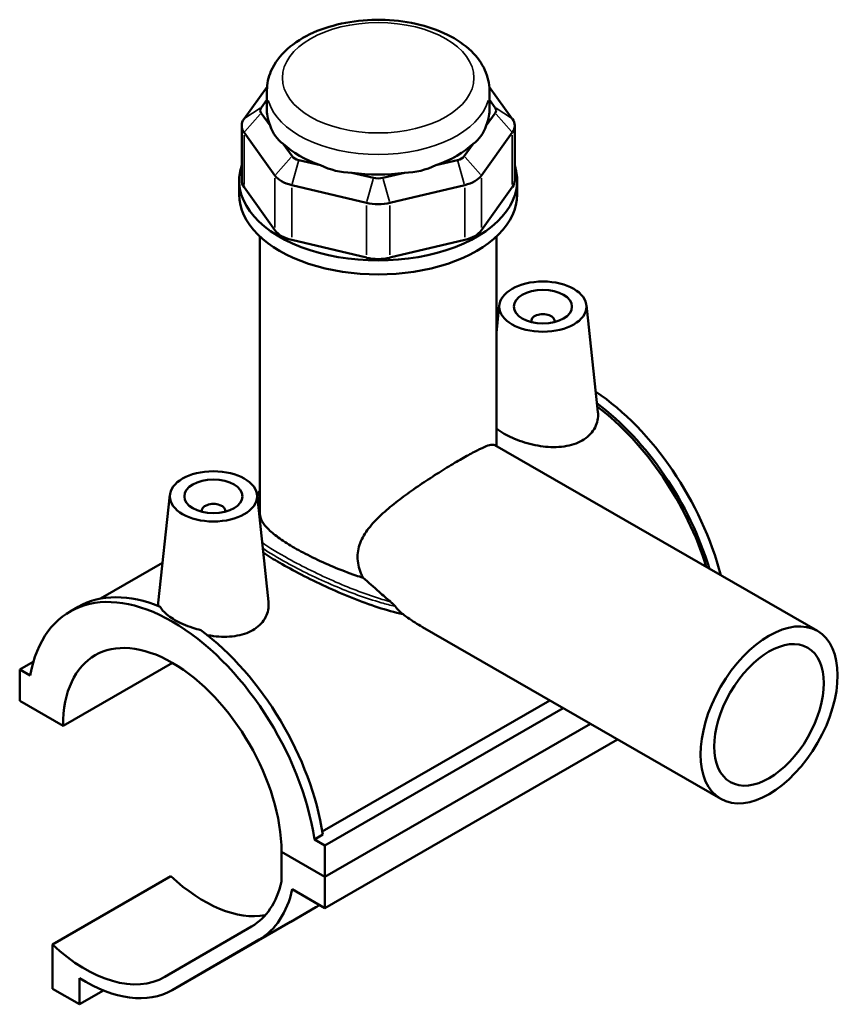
# Model space of a CAD drawing. Header units: inches. Extents: x 0.1 to 45.5, y 0.1 to 44.9.
# Tile 6 of 6: x 39.9 to 45.5, y 38.3 to 44.9. Entities that reach past the tile are written whole.
import ezdxf

# ---------------------------------------------------------------- set-up
doc = ezdxf.new("R2010")
doc.units = ezdxf.units.IN
doc.header["$MEASUREMENT"] = 0
doc.layers.add('Visible (ANSI)', color=7, linetype='Continuous', lineweight=50)
doc.layers.add('Visible Narrow (ANSI)', color=7, linetype='Continuous', lineweight=35)

msp = doc.modelspace()

# ---------------------------------------------------------------- linework, layer by layer
at = {"layer": 'Visible (ANSI)'}
for p, q in [((41.5938, 44.4918), (41.4378, 44.2749)), ((41.5928, 44.3314), (41.5928, 44.4669)), ((43.253, 44.2749), (43.0971, 44.4918)), ((43.098, 44.3314), (43.098, 44.4669)), ((41.5537, 44.3498), (41.5928, 44.4042)), ((43.098, 44.4042), (43.1372, 44.3498)), ((41.6142, 44.2289), (41.5537, 44.313)), ((43.1372, 44.313), (43.0767, 44.2289)), ((41.4219, 44.2289), (41.4219, 43.858)), ((41.4378, 44.1828), (41.6471, 43.8919)), ((43.0438, 43.8919), (43.253, 44.1828)), ((43.269, 44.2289), (43.269, 43.858)), ((41.763, 44.0221), (41.7025, 44.1061)), ((42.9884, 44.1061), (42.9279, 44.0221)), ((41.9542, 43.9612), (41.8082, 43.996)), ((42.8826, 43.996), (42.7366, 43.9612)), ((42.3134, 43.8755), (42.1674, 43.9103)), ((42.5235, 43.9103), (42.3774, 43.8755)), ((41.4047, 43.7634), (41.4047, 43.858)), ((43.2862, 43.7634), (43.2862, 43.858)), ((41.6471, 43.5211), (41.4378, 43.812)), ((41.7602, 43.8267), (42.2654, 43.7062)), ((42.4254, 43.7062), (42.9306, 43.8267)), ((43.253, 43.812), (43.0438, 43.5211)), ((41.5458, 41.6009), (41.5458, 43.478)), ((42.2654, 43.3354), (41.7602, 43.4559)), ((42.9306, 43.4559), (42.4254, 43.3354)), ((43.1451, 42.0604), (43.1451, 43.478)), ((43.1651, 43.0144), (43.1451, 42.8274)), ((43.7545, 43.0144), (43.8323, 42.2894)), ((43.3811, 42.9074), (43.3811, 42.9)), ((43.5386, 42.9074), (43.5386, 42.9)), ((43.1337, 42.0669), (45.3171, 40.8096)), ((40.9363, 41.7309), (40.858, 41.0006)), ((41.5257, 41.7309), (41.6035, 41.0059)), ((41.5458, 41.6537), (41.5347, 41.6473)), ((41.1523, 41.6165), (41.1523, 41.6239)), ((41.3098, 41.6165), (41.3098, 41.6239)), ((40.8869, 41.2702), (40.4669, 41.0283)), ((40.2608, 40.941), (40.3165, 40.973)), ((42.6443, 40.8359), (44.6629, 39.6735)), ((39.9201, 40.548), (40.0122, 40.601)), ((40.2133, 40.1671), (40.9539, 40.5936)), ((39.9899, 40.5077), (39.9201, 40.548)), ((39.9201, 40.548), (39.9201, 40.336)), ((39.9201, 40.336), (40.2133, 40.1671)), ((41.9674, 39.452), (43.5075, 40.3389)), ((41.9848, 39.359), (43.5969, 40.2873)), ((41.9848, 39.1469), (43.781, 40.1813)), ((41.9848, 39.1469), (43.781, 40.1813)), ((41.9848, 38.9349), (43.9651, 40.0753)), ((41.9706, 39.4313), (41.9149, 39.3992)), ((41.9848, 39.359), (41.9149, 39.3992)), ((41.6916, 39.3158), (41.9848, 39.1469)), ((41.9848, 39.1469), (41.6916, 39.3158)), ((41.6916, 39.3158), (41.6916, 39.1133)), ((41.9848, 39.1469), (41.9848, 39.359)), ((40.1409, 38.6882), (40.9426, 39.1499)), ((41.9848, 38.9349), (41.9848, 39.1469)), ((41.7639, 39.0621), (41.9848, 38.9349)), ((41.7541, 38.8417), (41.9241, 38.9403)), ((40.9513, 38.3793), (41.753, 38.841)), ((41.4893, 38.8099), (40.9012, 38.4686)), ((40.9524, 38.38), (41.5405, 38.7213)), ((40.1409, 38.6882), (40.1409, 38.389)), ((40.3243, 38.2834), (40.3243, 38.4612)), ((40.1409, 38.389), (40.3243, 38.2834)), ((40.3243, 38.2834), (40.4868, 38.377))]:
    msp.add_line(p, q, dxfattribs=at)
for centre, major_axis, ratio, start_param, end_param in [((41.631, 44.3314), (-0.0836, 0), 0.575862, 5.890486, 6.675884), ((42.3454, 44.3314), (-0.7526, 0), 0.575862, 0, 0.238812), ((42.3454, 44.3314), (0.7526, 0), 0.575862, 6.044373, 6.283185), ((43.0599, 44.3314), (0.0836, 0), 0.575862, 5.890486, 6.675884), ((41.631, 44.2289), (-0.2091, 0), 0.575862, 5.890486, 6.675884), ((43.0599, 44.2289), (0.2091, 0), 0.575862, 5.890486, 6.675884), ((42.3454, 44.9394), (-0.6524, -0.8263), 0.454202, 5.999949, 6.307723), ((42.3454, 44.9394), (-0.6524, 0.8263), 0.454202, 3.117055, 3.424829), ((42.3454, 44.3314), (0.7526, 0), 0.575862, 3.688179, 4.165803), ((42.3454, 44.3314), (0.7526, 0), 0.575862, 5.258975, 5.736599), ((41.8402, 44.0405), (-0.0836, 0), 0.575862, 0.392699, 1.178097), ((42.8506, 44.0405), (0.0836, 0), 0.575862, 5.105088, 5.890486), ((42.3454, 43.858), (-0.9407, 0), 0.575862, 6.091532, 9.616431), ((42.3454, 44.9394), (-0.3241, -1.0056), 0.675468, 6.181789, 6.489562), ((42.3454, 44.3314), (0.7526, 0), 0.575862, 4.473577, 4.951201), ((42.3454, 44.9394), (0.3241, -1.0056), 0.675468, 6.076808, 6.384582), ((41.631, 43.858), (-0.2091, 0), 0.575862, 0, 0.392699), ((41.8402, 43.9379), (0.2091, 0), 0.575862, 3.534292, 4.31969), ((42.3454, 43.92), (-0.0836, 0), 0.575862, 1.178097, 1.963495), ((42.8506, 43.9379), (0.2091, 0), 0.575862, 5.105088, 5.890486), ((43.0599, 43.858), (0.2091, 0), 0.575862, 5.890486, 6.283185), ((42.3454, 43.7634), (-0.9407, 0), 0.575862, 0, 3.141593), ((42.3454, 43.8174), (0.2091, 0), 0.575862, 4.31969, 5.105088), ((41.8402, 43.5671), (-0.2091, 0), 0.575862, 0.392699, 1.178097), ((42.8506, 43.5671), (0.2091, 0), 0.575862, 5.105088, 5.890486), ((42.3454, 43.4466), (-0.2091, 0), 0.575862, 1.178097, 1.963495), ((43.4598, 42.9074), (-0.0787, 0), 0.575862, 2.972903, 6.451874), ((43.7384, 41.3442), (-0.6917, 1.2011), 0.578093, 4.265789, 5.419061), ((43.6827, 41.3121), (0.6917, -1.2011), 0.578093, 1.184885, 2.211713), ((43.6827, 41.3121), (-0.6781, 1.1776), 0.578093, 4.33489, 5.347599), ((42.3454, 41.5307), (-0.8937, 0), 0.575862, 5.820231, 5.874815), ((42.3454, 41.5478), (-0.8728, 0), 0.575862, 5.870801, 5.929316), ((41.231, 41.6239), (-0.0787, 0), 0.575862, 2.972903, 6.451874), ((40.9524, 39.7398), (-0.6917, 1.2011), 0.578093, 4.118597, 6.880845), ((41.0082, 39.7719), (-0.6917, 1.2011), 0.578093, 5.639967, 6.283185), ((40.9524, 39.7398), (-0.5216, 0.9058), 0.578093, 3.930808, 7.068634), ((41.0082, 39.7719), (0.6917, -1.2011), 0.578093, 0.977004, 2.217882), ((41.1661, 39.8602), (0.5359, -0.9305), 0.578093, 5.201034, 6.079), ((40.9524, 39.7398), (0.5359, -0.9305), 0.578093, 0.001934, 0.55639), ((40.9524, 39.7398), (0.5869, -1.0192), 0.578093, 0.001934, 0.566711), ((42.5154, 39.2808), (0.7242, 0.4181), 0.001578, 2.466428, 2.525202), ((41.1661, 39.8602), (0.5869, -1.0192), 0.578093, 0, 0.001934), ((40.3644, 39.3986), (0.5359, -0.9305), 0.578093, 5.201034, 6.285119), ((40.3644, 39.3986), (0.5869, -1.0192), 0.578093, 5.451556, 6.285119)]:
    msp.add_ellipse(centre, major_axis=major_axis, ratio=ratio, start_param=start_param, end_param=end_param, dxfattribs=at)
for centre, major_axis, ratio in [((43.4598, 43.0039), (-0.2953, 0), 0.575862), ((43.4598, 43.0039), (0.1969, 0), 0.575862), ((41.231, 41.7204), (0.2953, 0), 0.575862), ((41.231, 41.7204), (0.1969, 0), 0.575862), ((44.99, 40.2416), (0.3271, 0.5681), 0.578093), ((44.99, 40.2416), (0.2617, 0.4544), 0.578093)]:
    msp.add_ellipse(centre, major_axis=major_axis, ratio=ratio, dxfattribs=at)
for points, knots in [([(43.098, 44.4669), (43.098, 44.514), (43.0873, 44.5609), (43.0464, 44.6514), (43.0147, 44.6942), (42.9307, 44.7759), (42.8757, 44.8131), (42.749, 44.8758), (42.6764, 44.9005), (42.5235, 44.9342), (42.4433, 44.9433), (42.2828, 44.9456), (42.2025, 44.9389), (42.0486, 44.91), (41.975, 44.8879), (41.841, 44.8286), (41.7807, 44.7914), (41.6826, 44.7036), (41.644, 44.6534), (41.6024, 44.5558), (41.5928, 44.5114), (41.5928, 44.4669)], [0.785398, 0.785398, 0.785398, 0.785398, 1.040225, 1.040225, 1.31996, 1.31996, 1.646599, 1.646599, 1.990549, 1.990549, 2.331714, 2.331714, 2.670691, 2.670691, 3.011318, 3.011318, 3.355304, 3.355304, 3.686145, 3.686145, 3.926991, 3.926991, 3.926991, 3.926991]), ([(43.8323, 42.2894), (43.8329, 42.2839), (43.8332, 42.2783), (43.8337, 42.2405), (43.8249, 42.2058), (43.7876, 42.1443), (43.759, 42.1176), (43.7256, 42.0983)], [4.9696914, 4.9696914, 4.9696914, 4.9696914, 5.0304014, 5.0304014, 5.3903778, 5.3903778, 5.7503541, 5.7503541, 5.7503541, 5.7503541]), ([(43.7256, 42.0983), (43.6922, 42.0791), (43.6499, 42.065), (43.5575, 42.0519), (43.5075, 42.0527), (43.4141, 42.064), (43.3644, 42.0753), (43.2727, 42.1055), (43.2307, 42.1244), (43.1782, 42.1546), (43.1604, 42.1666), (43.1451, 42.1791)], [0, 0, 0, 0, 0.359976, 0.359976, 0.719953, 0.719953, 1.078771, 1.078771, 1.437589, 1.437589, 1.644561, 1.644561, 1.644561, 1.644561]), ([(42.2428, 41.1696), (42.2376, 41.1798), (42.2329, 41.1901), (42.2139, 41.2368), (42.2057, 41.2741), (42.2057, 41.348), (42.2139, 41.3835), (42.2434, 41.4514), (42.2647, 41.4837), (42.3157, 41.5462), (42.3455, 41.5764), (42.4096, 41.6346), (42.4439, 41.6627), (42.5117, 41.7151), (42.5477, 41.7414), (42.6222, 41.7936), (42.6607, 41.8194), (42.7368, 41.869), (42.7745, 41.8929), (42.8461, 41.9369), (42.8801, 41.957), (42.9417, 41.9925), (42.9704, 42.0084), (43.0216, 42.0352), (43.044, 42.046), (43.0815, 42.0618), (43.0966, 42.0668), (43.1199, 42.0709), (43.1281, 42.0702), (43.1337, 42.0669)], [-5.852941, -5.852941, -5.852941, -5.852941, -5.75501, -5.75501, -5.410578, -5.410578, -5.066146, -5.066146, -4.721714, -4.721714, -4.377283, -4.377283, -4.032851, -4.032851, -3.70096, -3.70096, -3.36907, -3.36907, -3.037179, -3.037179, -2.705289, -2.705289, -2.373398, -2.373398, -2.041508, -2.041508, -1.709617, -1.709617, -1.381329, -1.381329, -1.381329, -1.381329]), ([(42.2428, 41.1696), (42.2266, 41.1747), (42.2104, 41.18), (42.1431, 41.203), (42.092, 41.2225), (41.9935, 41.2638), (41.9459, 41.2855), (41.8573, 41.329), (41.8164, 41.3508), (41.7436, 41.3927), (41.7098, 41.4139), (41.6507, 41.4554), (41.6255, 41.4757), (41.5851, 41.5144), (41.5701, 41.533), (41.5504, 41.5682), (41.5458, 41.585), (41.5458, 41.6009)], [1.843371, 1.843371, 1.843371, 1.843371, 1.967959, 1.967959, 2.360021, 2.360021, 2.752082, 2.752082, 3.144143, 3.144143, 3.536204, 3.536204, 3.928266, 3.928266, 4.320327, 4.320327, 4.712388, 4.712388, 4.712388, 4.712388]), ([(42.5136, 40.9224), (42.457, 40.935), (42.4004, 40.9512), (42.2884, 40.9875), (42.229, 41.0093), (42.1096, 41.0571), (42.0497, 41.0831), (41.9336, 41.1366), (41.8773, 41.1642), (41.7723, 41.2183), (41.7236, 41.2449), (41.6393, 41.2935), (41.6013, 41.3167), (41.5678, 41.3388)], [1.44568, 1.44568, 1.44568, 1.44568, 1.896, 1.896, 2.363627, 2.363627, 2.831255, 2.831255, 3.298883, 3.298883, 3.76651, 3.76651, 4.207859, 4.207859, 4.207859, 4.207859]), ([(42.4277, 41.0079), (42.4025, 41.0297), (42.3773, 41.0518), (42.3157, 41.1061), (42.2792, 41.1383), (42.2428, 41.1696)], [6.2323585, 6.2323585, 6.2323585, 6.2323585, 6.4885312, 6.4885312, 6.8624709, 6.8624709, 6.8624709, 6.8624709]), ([(40.8589, 40.9778), (40.8581, 40.9821), (40.8577, 40.9863), (40.8575, 40.9938), (40.8577, 40.9972), (40.858, 41.0006)], [4.9608634, 4.9608634, 4.9608634, 4.9608634, 5.0304014, 5.0304014, 5.0866184, 5.0866184, 5.0866184, 5.0866184]), ([(40.8711, 40.9728), (40.8758, 40.9641), (40.8819, 40.9553), (40.9085, 40.9242), (40.9372, 40.9023), (41.0033, 40.8642), (41.045, 40.8456), (41.1084, 40.8249), (41.1267, 40.8196), (41.1452, 40.8151)], [3.7879668, 3.7879668, 3.7879668, 3.7879668, 3.9267217, 3.9267217, 4.2830912, 4.2830912, 4.6394606, 4.6394606, 4.7782155, 4.7782155, 4.7782155, 4.7782155]), ([(41.6034, 41.0059), (41.6041, 41.0004), (41.6044, 40.9949), (41.6049, 40.957), (41.5961, 40.9224), (41.5588, 40.8608), (41.5302, 40.8341), (41.4968, 40.8148)], [7.8448595, 7.8448595, 7.8448595, 7.8448595, 7.9055785, 7.9055785, 8.2655548, 8.2655548, 8.6255312, 8.6255312, 8.6255312, 8.6255312]), ([(42.4597, 40.9763), (42.4567, 40.9797), (42.4531, 40.9836), (42.4448, 40.9921), (42.4403, 40.9965), (42.4331, 41.0032), (42.4304, 41.0056), (42.4277, 41.0079)], [-0.1220985, -0.1220985, -0.1220985, -0.1220985, -0.0748134, -0.0748134, -0.0271225, -0.0271225, 0, 0, 0, 0]), ([(42.6443, 40.8359), (42.6111, 40.855), (42.5785, 40.8763), (42.5353, 40.9067), (42.5244, 40.9145), (42.5136, 40.9224)], [5.0916345, 5.0916345, 5.0916345, 5.0916345, 5.4014263, 5.4014263, 5.5054053, 5.5054053, 5.5054053, 5.5054053]), ([(41.4968, 40.8148), (41.4634, 40.7956), (41.4211, 40.7815), (41.3287, 40.7684), (41.2787, 40.7692), (41.2179, 40.7766), (41.2035, 40.7788), (41.189, 40.7815)], [2.8751771, 2.8751771, 2.8751771, 2.8751771, 3.2351534, 3.2351534, 3.5951297, 3.5951297, 3.7035446, 3.7035446, 3.7035446, 3.7035446])]:
    msp.add_open_spline(points, degree=3, knots=knots, dxfattribs=at)
msp.add_open_spline([(42.5136, 40.9224), (42.4945, 40.939), (42.4763, 40.957), (42.4597, 40.9763)], degree=3, dxfattribs=at)
at = {"layer": 'Visible Narrow (ANSI)'}
for p, q in [((41.5479, 44.3461), (41.4436, 44.2787)), ((41.5479, 44.3065), (41.4436, 44.1893)), ((43.143, 44.3461), (43.2472, 44.2787)), ((43.143, 44.3065), (43.2472, 44.1893)), ((41.4378, 43.8305), (41.4378, 44.1643)), ((43.253, 44.1643), (43.253, 43.8305)), ((41.7572, 44.0155), (41.6529, 43.8984)), ((41.8058, 43.9875), (41.7626, 43.8352)), ((42.885, 43.9875), (42.9282, 43.8352)), ((42.9337, 44.0155), (43.038, 43.8984)), ((41.6471, 43.8733), (41.6471, 43.5396)), ((42.311, 43.867), (42.2678, 43.7147)), ((42.3798, 43.867), (42.423, 43.7147)), ((43.0438, 43.5396), (43.0438, 43.8733)), ((41.7602, 43.4744), (41.7602, 43.8082)), ((42.9306, 43.8082), (42.9306, 43.4744)), ((42.2654, 43.6877), (42.2654, 43.3539)), ((42.4254, 43.3539), (42.4254, 43.6877)), ((41.5609, 38.733), (41.9278, 38.9443)), ((40.9925, 38.4031), (41.714, 38.8186))]:
    msp.add_line(p, q, dxfattribs=at)
msp.add_ellipse((42.3454, 44.5523), major_axis=(0.6481, 0), ratio=0.575862, dxfattribs=at)
msp.add_ellipse((42.3454, 44.4669), major_axis=(-0.7526, 0), ratio=0.575862, start_param=0.15708, end_param=2.984513, dxfattribs=at)
for points, knots in [([(42.4277, 41.0079), (42.4096, 41.0128), (42.3915, 41.018), (42.2683, 41.0551), (42.162, 41.0959), (41.9442, 41.1907), (41.8335, 41.2457), (41.6693, 41.3366), (41.6089, 41.3734), (41.5605, 41.407)], [9.180464, 9.180464, 9.180464, 9.180464, 9.325681, 9.325681, 10.163662, 10.163662, 11.100392, 11.100392, 11.786641, 11.786641, 11.786641, 11.786641]), ([(41.5646, 41.3689), (41.6095, 41.3385), (41.6635, 41.3059), (41.8198, 41.2197), (41.9318, 41.1649), (42.1524, 41.0712), (42.2601, 41.0311), (42.3978, 40.9916), (42.4288, 40.9834), (42.4597, 40.9763)], [-11.696955, -11.696955, -11.696955, -11.696955, -11.100392, -11.100392, -10.163662, -10.163662, -9.325681, -9.325681, -9.08124, -9.08124, -9.08124, -9.08124])]:
    msp.add_open_spline(points, degree=3, knots=knots, dxfattribs=at)

doc.saveas('drawing.dxf')
